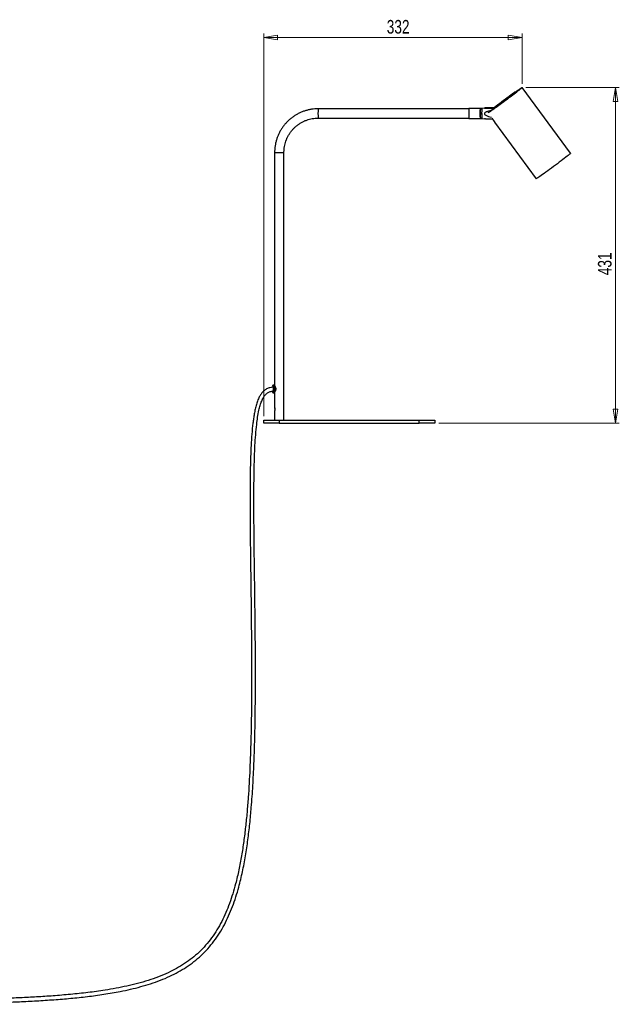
# Model space of a CAD drawing. Header units: millimetres. Extents: x 331 to 935, y 222 to 625.
# Tile 4 of 6: x 633 to 787, y 223 to 476. Entities that reach past the tile are written whole.
import ezdxf

# ---------------------------------------------------------------- set-up
doc = ezdxf.new("R2010")
doc.units = ezdxf.units.MM
doc.styles.add('SLDTEXTSTYLE0', font='TXT', dxfattribs={"width": 0.75})
doc.dimstyles.new('SLDDIMSTYLE0', dxfattribs={"dimtxt": 3.5, "dimasz": 3.556, "dimexe": 0, "dimexo": 0.0625, "dimgap": 0.875, "dimtad": 1, "dimdec": 0, "dimlfac": 5, "dimrnd": 1e-09, "dimzin": 12, "dimdsep": 46, "dimtxsty": 'SLDTEXTSTYLE0', "dimblk1": 'CLOSED', "dimblk2": 'CLOSED', "dimsah": 1, "dimcen": 0.09, "dimadec": 0, "dimazin": 3, "dimtfac": 1, "dimtdec": 0, "dimtofl": 0, "dimtmove": 0, "dimatfit": 3, "dimldrblk": 'CLOSED', "dimfxl": 0, "dimfrac": 2, "dimtolj": 1, "dimtzin": 12, "dimarcsym": 0})

# ---------------------------------------------------------------- blocks, each defined once
blk = doc.blocks.new('_Closed')
at = {"color": 0, "linetype": 'ByBlock', "lineweight": -2}
for p, q in [((-1, 0.166667), (0, 0)), ((-1, 0.166667), (-1, -0.166667)), ((0, 0), (-1, -0.166667)), ((0, 0), (-1, 0))]:
    blk.add_line(p, q, dxfattribs=at)
blk = doc.blocks.new('_D')
at = {"color": 7, "linetype": 'Continuous', "lineweight": 0}
for p, q in [((762.94, 458.39), (786.96, 458.39)), ((785.96, 458.39), (785.96, 372.14)), ((740.5, 372.14), (786.96, 372.14))]:
    blk.add_line(p, q, dxfattribs=at)
at = {"color": 7, "linetype": 'Continuous', "lineweight": 18, "xscale": 3.556, "yscale": 3.556}
for p, rotation in [((785.96, 458.39, 41.19), 90.0000000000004), ((785.96, 372.14, 41.19), 270.0000000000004)]:
    blk.add_blockref('_Closed', p, dxfattribs=dict(at, rotation=rotation))
at = {"color": 7, "linetype": 'Continuous', "lineweight": 18, "insert": (781.45, 410.16), "char_height": 3.5, "attachment_point": 1, "rotation": 90, "style": 'SLDTEXTSTYLE0'}
blk.add_mtext('431', dxfattribs=at)
blk = doc.blocks.new('_D_1')
at = {"color": 7, "linetype": 'Continuous', "lineweight": 0}
for p, q in [((695.5, 373.94), (695.5, 472.27)), ((695.5, 471.27), (761.94, 471.27)), ((761.94, 459.39), (761.94, 472.27))]:
    blk.add_line(p, q, dxfattribs=at)
at = {"color": 7, "linetype": 'Continuous', "lineweight": 18, "xscale": 3.556, "yscale": 3.556, "rotation": 180.0000000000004}
blk.add_blockref('_Closed', (695.5, 471.27, 41.19), dxfattribs=at)
at = {"color": 7, "linetype": 'Continuous', "lineweight": 18, "xscale": 3.556, "yscale": 3.556}
blk.add_blockref('_Closed', (761.94, 471.27, 41.19), dxfattribs=at)
at = {"color": 7, "linetype": 'Continuous', "lineweight": 18, "insert": (727.14, 475.78), "char_height": 3.5, "attachment_point": 1, "style": 'SLDTEXTSTYLE0'}
blk.add_mtext('332', dxfattribs=at)

msp = doc.modelspace()

# ---------------------------------------------------------------- linework, layer by layer
at = {"color": 7, "linetype": 'Continuous', "lineweight": 25}
for p, q in [((761.55, 458.07), (761.53, 458.09)), ((774.44, 441.52), (761.94, 458.39)), ((751.14, 453.04), (748.28, 453.04)), ((751.19, 453.01), (751.14, 453.04)), ((751.24, 453.04), (751.19, 453.01)), ((751.6, 453.04), (751.24, 453.04)), ((752.29, 453.14), (751.6, 453.04)), ((755.47, 453.56), (753.64, 452.21)), ((754.53, 453.08), (754.82, 453.08)), ((754.97, 453.19), (754.59, 453.19)), ((754.85, 453.19), (755.55, 453.71)), ((755.63, 453.76), (755.55, 453.62)), ((748.27, 452.94), (709.5, 452.94)), ((709.5, 450.54), (748.27, 450.54)), ((753.46, 452.08), (753.21, 451.89)), ((753.47, 452.08), (753.21, 451.89)), ((753.21, 451.89), (753.21, 451.88)), ((753.65, 452.2), (753.64, 452.21)), ((754.17, 450.53), (754.78, 449.7)), ((748.28, 450.44), (751.14, 450.44)), ((751.14, 450.44), (751.19, 450.47)), ((751.19, 450.47), (751.24, 450.44)), ((751.24, 450.44), (751.6, 450.44)), ((751.6, 450.44), (752.29, 450.33)), ((754.82, 449.51), (765.6, 434.97)), ((698.3, 441.74), (698.3, 381.73)), ((700.7, 372.94), (700.7, 441.74)), ((697.8, 381.83), (697.8, 381.84)), ((697.8, 381.83), (697.8, 381.63)), ((697.8, 381.64), (697.8, 381.63)), ((697.8, 380.24), (697.8, 380.04)), ((697.8, 380.24), (697.8, 380.24)), ((697.8, 380.04), (697.8, 380.04)), ((698.05, 381.94), (697.9, 381.94)), ((697.9, 379.94), (698.05, 379.94)), ((698.3, 380.15), (698.3, 376.13)), ((698.3, 375.34), (698.3, 372.94)), ((695.5, 372.14), (695.5, 372.94)), ((695.5, 372.94), (699.5, 372.94)), ((699.5, 372.14), (695.5, 372.14)), ((699.5, 372.94), (699.5, 372.14)), ((699.5, 372.94), (735.5, 372.94)), ((699.5, 372.14), (735.5, 372.14)), ((735.5, 372.14), (735.5, 372.94)), ((735.5, 372.94), (739.5, 372.94)), ((739.5, 372.14), (735.5, 372.14)), ((739.5, 372.94), (739.5, 372.14))]:
    msp.add_line(p, q, dxfattribs=at)
at = {"color": 8, "linetype": 'Continuous', "lineweight": 25}
for p, q in [((758.16, 455.59), (758.16, 455.59)), ((760.55, 457.39), (760.6, 457.43)), ((760.62, 457.42), (760.6, 457.43)), ((760.89, 457.61), (760.89, 457.61)), ((755.58, 453.67), (755.55, 453.71)), ((698.3, 441.74), (700.7, 441.74)), ((698.22, 381.7), (698.22, 381.71))]:
    msp.add_line(p, q, dxfattribs=at)
at = {"color": 7, "linetype": 'Continuous', "lineweight": 25, "flags": 128}
for points in [[(760.4, 457.38), (760.54, 457.47), (760.88, 457.71), (761.18, 457.92), (761.44, 458.1), (761.64, 458.23), (761.8, 458.33), (761.89, 458.38), (761.94, 458.39), (761.92, 458.36), (761.85, 458.29), (761.72, 458.18), (761.54, 458.03), (761.31, 457.84), (761.03, 457.62), (760.71, 457.36), (760.34, 457.08), (759.94, 456.77), (759.51, 456.44), (759.05, 456.1), (758.57, 455.74), (758.08, 455.37), (757.58, 455), (757.08, 454.63), (756.59, 454.27), (756.11, 453.92), (755.64, 453.58), (755.2, 453.26), (754.79, 452.97), (754.42, 452.7), (754.08, 452.47), (753.79, 452.27), (753.55, 452.1), (753.35, 451.98), (753.21, 451.89), (753.21, 451.89)], [(760.44, 457.39), (760.62, 457.52), (760.93, 457.73), (761.19, 457.91), (761.39, 458.04), (761.55, 458.14), (761.65, 458.2), (761.69, 458.21), (761.68, 458.19), (761.61, 458.11), (761.48, 458), (761.3, 457.85), (761.07, 457.67), (760.79, 457.44), (760.46, 457.19), (760.1, 456.9), (759.7, 456.6), (759.27, 456.27), (758.81, 455.93), (758.34, 455.57), (757.85, 455.21), (757.37, 454.85), (756.88, 454.49), (756.4, 454.14), (755.94, 453.8), (755.5, 453.48), (755.08, 453.19), (754.7, 452.92), (754.36, 452.68), (754.06, 452.47), (753.81, 452.3), (753.61, 452.17), (753.47, 452.08), (753.47, 452.08)], [(760.57, 457.48), (760.77, 457.61), (761.03, 457.79), (761.24, 457.93), (761.39, 458.03), (761.49, 458.08), (761.53, 458.09), (761.52, 458.06), (761.44, 457.99), (761.31, 457.87), (761.12, 457.72), (760.88, 457.52), (760.59, 457.29), (760.26, 457.03), (759.88, 456.75), (759.47, 456.43), (759.04, 456.1), (758.58, 455.76), (758.1, 455.4), (757.62, 455.04), (757.14, 454.68), (756.66, 454.33), (756.19, 453.99), (755.74, 453.67), (755.32, 453.37), (754.93, 453.09), (754.58, 452.84), (754.27, 452.63), (754.01, 452.45), (753.8, 452.31), (753.64, 452.21), (753.64, 452.21)], [(754.87, 449.53), (754.84, 449.51), (754.83, 449.51), (754.82, 449.51)], [(774.44, 441.52), (774.42, 441.49), (774.35, 441.42), (774.22, 441.31), (774.04, 441.16), (773.8, 440.97), (773.52, 440.74), (773.19, 440.48), (772.81, 440.19), (772.4, 439.88), (771.97, 439.54), (771.5, 439.19), (771.02, 438.83), (770.52, 438.46), (770.02, 438.08), (769.51, 437.71), (769.01, 437.35), (768.53, 436.99), (768.07, 436.66), (767.63, 436.34), (767.22, 436.05), (766.85, 435.79), (766.52, 435.56), (766.23, 435.36), (766, 435.2), (765.81, 435.09), (765.68, 435.01), (765.61, 434.97), (765.6, 434.97)], [(698.36, 375.74), (698.36, 375.77), (698.36, 375.92)]]:
    msp.add_lwpolyline(points, dxfattribs=at)
at = {"color": 7, "linetype": 'Continuous', "lineweight": 25}
for centre, radius, start, end in [((877.65, 293.01), 201.91, 126.0981, 127.5037), ((868.14, 305.83), 185.94, 126.0725, 127.5808), ((861.49, 314.79), 174.77, 126.0494, 127.6376), ((742.77, 479.2), 28.19, 303.0898, 310.0035), ((759.89, 453.81), 2.49, 126.532, 134.1909), ((758.48, 455.73), 0.0973, 125.2685, 159.0849), ((758.49, 455.76), 0.0925, 126.2206, 154.6275), ((762.04, 455.54), 2.37, 119.0612, 125.8819), ((764.53, 451.74), 16.3, 175.4251, 184.5749), ((767, 451.74), 15.91, 175.3137, 184.6863), ((767.49, 451.74), 16.3, 175.4251, 184.5749), ((761.81, 452.07), 10.26, 174.6035, 182.2479), ((767.85, 451.74), 16.3, 175.4251, 184.5749), ((754.74, 454.58), 1.25, 305.3684, 310.1852), ((756.07, 453.05), 0.841, 121.7815, 128.2218), ((767.11, 451.74), 15.97, 175.4408, 184.5592), ((762.98, 451.4), 11.42, 178.6495, 184.8403), ((697.9, 381.84), 0.1, 90.012, 180.0123), ((697.9, 380.04), 0.1, 179.9878, 269.9878), ((698.05, 381.89), 0.05, 359.9878, 89.9878), ((698.05, 379.99), 0.05, 270.012, 0.0124), ((699.54, 375.92), 1.22, 173.3155, 181.522), ((704.61, 375.73), 6.3, 178.6313, 182.7812)]:
    msp.add_arc(centre, radius, start, end, dxfattribs=at)
at = {"color": 8, "linetype": 'Continuous', "lineweight": 25}
for centre, radius, start, end in [((758.48, 455.73), 0.0971, 159.1238, 181.4772), ((760.64, 457.33), 0.0934, 72.2028, 127.5775), ((760.66, 457.35), 0.0968, 82.4858, 128.3146), ((774.9, 452.37), 20.38, 177.9908, 178.6116), ((725.09, 451.74), 15.64, 175.5982, 184.4018)]:
    msp.add_arc(centre, radius, start, end, dxfattribs=at)
at = {"color": 7, "linetype": 'Continuous', "lineweight": 25}
for major_axis, ratio, start_param, end_param in [((1.11, 0.81), 0.098495, 0.257913, 2.993316), ((1.1, 0.82), 0.14666, 0.350093, 2.883344)]:
    msp.add_ellipse((759.53, 456.59), major_axis=major_axis, ratio=ratio, start_param=start_param, end_param=end_param, dxfattribs=at)
at = {"color": 8, "linetype": 'Continuous', "lineweight": 25}
msp.add_ellipse((759.53, 456.59), major_axis=(1.1, 0.82), ratio=0.14666, start_param=0.147942, end_param=0.350093, dxfattribs=at)
for points, knots in [([(760.49, 457.28), (760.47, 457.27), (760.37, 457.22), (760.09, 457.04), (759.7, 456.78), (759.3, 456.48), (758.93, 456.19), (758.65, 455.96), (758.55, 455.86), (758.52, 455.82)], [0, 0, 0, 0, 0.056072, 0.223837, 0.390546, 0.556278, 0.721539, 0.887031, 1, 1, 1, 1]), ([(697.8, 380.04), (697.81, 380.05), (697.81, 380.07), (697.87, 380.19), (697.96, 380.39), (698.05, 380.65), (698.08, 380.94), (698.05, 381.2), (697.98, 381.44), (697.89, 381.65), (697.81, 381.8), (697.81, 381.82), (697.8, 381.83)], [0, 0, 0, 0, 0.085441, 0.186935, 0.294039, 0.409948, 0.49966, 0.589457, 0.680337, 0.787126, 0.90718, 1, 1, 1, 1]), ([(697.8, 381.63), (697.8, 381.62), (697.81, 381.61), (697.85, 381.51), (697.9, 381.34), (697.94, 381.13), (697.96, 380.89), (697.93, 380.67), (697.88, 380.48), (697.83, 380.33), (697.8, 380.25), (697.8, 380.24), (697.8, 380.24)], [0, 0, 0, 0, 0.08546, 0.192358, 0.302695, 0.416852, 0.52372, 0.621788, 0.723554, 0.83693, 0.955275, 1, 1, 1, 1])]:
    msp.add_open_spline(points, degree=3, knots=knots, dxfattribs=at)
at = {"color": 7, "linetype": 'Continuous', "lineweight": 25}
for points, knots in [([(760.67, 457.45), (760.65, 457.45), (760.61, 457.45), (760.57, 457.44), (760.55, 457.43)], [0, 0, 0, 0, 0.5581587, 1, 1, 1, 1]), ([(754.59, 453.19), (754.4, 453.18), (753.98, 453.18), (753.43, 453.17), (752.98, 453.16), (752.65, 453.16), (752.44, 453.15), (752.33, 453.14), (752.29, 453.14), (752.28, 453.14), (752.28, 453.13), (752.31, 453.13), (752.42, 453.12), (752.78, 453.11), (753.36, 453.1), (754, 453.09), (754.39, 453.08), (754.53, 453.08)], [0, 0, 0, 0, 0.115308, 0.246405, 0.333482, 0.391821, 0.45013, 0.472553, 0.489607, 0.494264, 0.508055, 0.521798, 0.546032, 0.613703, 0.762881, 0.914256, 1, 1, 1, 1]), ([(709.5, 452.94), (709.34, 452.93), (708.91, 452.93), (708.19, 452.87), (707.36, 452.74), (706.54, 452.55), (705.74, 452.3), (704.96, 451.98), (704.2, 451.61), (703.47, 451.19), (702.78, 450.71), (702.13, 450.18), (701.51, 449.6), (700.95, 448.98), (700.43, 448.32), (699.96, 447.62), (699.54, 446.89), (699.19, 446.12), (698.89, 445.34), (698.65, 444.53), (698.47, 443.71), (698.35, 442.87), (698.31, 442.22), (698.3, 441.84), (698.3, 441.74)], [0, 0, 0, 0, 0.026613, 0.074428, 0.122251, 0.170073, 0.217896, 0.265719, 0.313542, 0.361365, 0.409188, 0.457011, 0.504835, 0.552659, 0.600483, 0.648307, 0.696131, 0.743956, 0.791781, 0.839606, 0.887431, 0.935257, 0.983082, 1, 1, 1, 1]), ([(700.7, 441.74), (700.7, 441.86), (700.71, 442.23), (700.76, 442.85), (700.89, 443.58), (701.07, 444.31), (701.32, 445.01), (701.63, 445.69), (701.99, 446.34), (702.41, 446.96), (702.88, 447.54), (703.39, 448.08), (703.95, 448.58), (704.55, 449.02), (705.18, 449.42), (705.85, 449.76), (706.54, 450.04), (707.25, 450.26), (707.98, 450.41), (708.73, 450.52), (709.24, 450.53), (709.5, 450.54)], [0, 0, 0, 0, 0.026615, 0.080555, 0.134508, 0.18846, 0.242413, 0.296365, 0.350319, 0.404272, 0.458226, 0.51218, 0.566135, 0.62009, 0.674045, 0.728001, 0.781958, 0.835914, 0.889871, 0.943829, 1, 1, 1, 1]), ([(754.17, 452.6), (754.1, 452.58), (753.8, 452.5), (753.37, 452.37), (752.92, 452.21), (752.6, 452.06), (752.4, 451.93), (752.28, 451.81), (752.25, 451.74), (752.24, 451.68), (752.24, 451.62), (752.27, 451.54), (752.39, 451.4), (752.75, 451.18), (753.33, 450.96), (753.81, 450.83), (754.04, 450.77)], [0, 0, 0, 0, 0.053686, 0.211335, 0.316049, 0.386204, 0.456323, 0.483287, 0.503795, 0.509395, 0.52598, 0.542506, 0.571648, 0.653026, 0.833417, 1, 1, 1, 1]), ([(754.35, 450.29), (754.27, 450.29), (753.94, 450.29), (753.37, 450.3), (752.78, 450.31), (752.43, 450.32), (752.31, 450.33), (752.3, 450.33), (752.3, 450.33)], [0, 0, 0, 0, 0.107595, 0.441787, 0.778322, 0.929342, 0.983425, 1, 1, 1, 1]), ([(754.78, 449.7), (754.8, 449.69), (754.82, 449.65), (754.85, 449.6), (754.87, 449.56), (754.88, 449.53), (754.88, 449.53), (754.87, 449.53)], [0, 0, 0, 0, 0.205422, 0.410714, 0.619671, 0.835971, 1, 1, 1, 1]), ([(697.88, 381.45), (697.8, 381.43), (697.54, 381.36), (696.97, 381.24), (696.21, 380.96), (695.47, 380.44), (694.9, 379.81), (694.41, 379.03), (693.98, 378.08), (693.6, 376.95), (693.3, 375.75), (693.06, 374.54), (692.87, 373.33), (692.64, 371.6), (692.42, 369.3), (692.24, 366.44), (692.12, 363.55), (692.04, 360.66), (691.99, 357.76), (691.97, 354.81), (691.96, 350.97), (691.98, 346.3), (692.04, 340.79), (692.12, 334.64), (692.21, 327.82), (692.3, 320.37), (692.36, 312.93), (692.38, 305.48), (692.34, 298.05), (692.2, 290.64), (691.95, 283.27), (691.6, 277.09), (691.21, 272.13), (690.83, 268.37), (690.37, 264.64), (689.81, 260.95), (689.13, 257.31), (688.36, 254.06), (687.55, 251.2), (686.72, 248.72), (685.78, 246.34), (684.71, 244.05), (683.49, 241.88), (682.12, 239.83), (680.59, 237.91), (678.9, 236.16), (677.08, 234.59), (675.15, 233.2), (673.09, 231.96), (670.84, 230.82), (668.4, 229.79), (665.77, 228.88), (663.06, 228.1), (660.3, 227.43), (657.5, 226.87), (654.15, 226.3), (650.25, 225.76), (645.79, 225.29), (641.39, 224.93), (637.08, 224.65), (632.91, 224.44), (628.84, 224.28), (625.46, 224.17), (622.65, 224.1), (620.34, 224.04), (617.86, 223.99), (615.2, 223.95), (612.35, 223.9), (609.47, 223.87), (606.57, 223.84), (603.64, 223.82), (600.55, 223.8), (597.29, 223.79), (593.85, 223.78), (590.25, 223.77), (586.47, 223.77), (582.48, 223.76), (578.57, 223.76), (574.76, 223.77), (571.07, 223.77), (567.21, 223.77), (563.19, 223.78), (559.01, 223.78), (554.68, 223.79), (550.18, 223.79), (546.41, 223.79), (544.14, 223.79), (543.44, 223.79)], [0, 0, 0, 0, 0.000826, 0.002849, 0.006064, 0.009203, 0.012115, 0.014848, 0.018753, 0.022929, 0.027257, 0.03158, 0.035765, 0.040075, 0.0497, 0.059773, 0.069925, 0.079831, 0.089842, 0.100114, 0.11055, 0.129791, 0.148761, 0.167864, 0.193813, 0.219718, 0.245403, 0.271318, 0.297205, 0.32278, 0.348394, 0.373957, 0.387193, 0.400252, 0.41326, 0.426237, 0.439106, 0.451792, 0.461004, 0.470066, 0.478955, 0.487684, 0.496291, 0.504829, 0.513371, 0.521802, 0.53009, 0.538332, 0.546612, 0.554995, 0.564545, 0.574214, 0.583991, 0.593855, 0.60377, 0.613687, 0.629175, 0.644751, 0.660362, 0.675154, 0.689693, 0.703835, 0.717487, 0.724971, 0.733, 0.741605, 0.750819, 0.760674, 0.771209, 0.780788, 0.790921, 0.801635, 0.812961, 0.824932, 0.837348, 0.850454, 0.864285, 0.878884, 0.891144, 0.903944, 0.917308, 0.931263, 0.945837, 0.960781, 0.976379, 0.992662, 1, 1, 1, 1]), ([(543.44, 222.79), (544.27, 222.79), (546.8, 222.79), (550.94, 222.79), (555.77, 222.78), (560.39, 222.78), (564.79, 222.78), (569.23, 222.77), (573.69, 222.77), (578.16, 222.76), (582.39, 222.76), (586.43, 222.77), (590.28, 222.77), (593.94, 222.78), (597.41, 222.79), (600.69, 222.8), (603.79, 222.82), (606.73, 222.84), (609.73, 222.87), (612.78, 222.91), (615.85, 222.96), (618.71, 223.01), (621.36, 223.06), (623.82, 223.13), (626.14, 223.19), (629.08, 223.29), (632.72, 223.43), (637.1, 223.65), (641.49, 223.94), (645.84, 224.29), (650.12, 224.74), (654.38, 225.31), (658.08, 225.95), (661.25, 226.62), (663.85, 227.28), (666.41, 228.04), (668.91, 228.92), (671.28, 229.92), (673.51, 231.05), (675.6, 232.3), (677.57, 233.71), (679.43, 235.29), (681.15, 237.05), (682.73, 238.97), (684.15, 241.04), (685.4, 243.22), (686.5, 245.5), (687.48, 247.89), (688.34, 250.36), (689.22, 253.35), (690.06, 256.87), (690.83, 260.92), (691.44, 265.04), (691.93, 269.19), (692.36, 273.84), (692.72, 278.98), (693, 284.6), (693.23, 291.72), (693.37, 300.37), (693.38, 310.51), (693.31, 319.62), (693.21, 327.64), (693.12, 334.57), (693.03, 341.47), (692.97, 348.36), (692.96, 353.89), (693, 358.05), (693.04, 360.81), (693.12, 363.58), (693.24, 366.35), (693.41, 369.11), (693.64, 371.54), (693.92, 373.65), (694.21, 375.29), (694.56, 376.68), (694.93, 377.78), (695.35, 378.67), (695.82, 379.35), (696.33, 379.85), (697, 380.22), (697.55, 380.33), (697.85, 380.41), (697.88, 380.42)], [0, 0, 0, 0, 0.008735, 0.0262922, 0.0430504, 0.0590484, 0.0743228, 0.0889087, 0.10526, 0.1207494, 0.1354225, 0.1493222, 0.1627506, 0.1754569, 0.1874783, 0.1988493, 0.2096026, 0.2197688, 0.2293771, 0.2408419, 0.2514993, 0.2613972, 0.2705797, 0.2790877, 0.2869807, 0.2948295, 0.3096605, 0.3249284, 0.3404729, 0.3554248, 0.3703564, 0.3852087, 0.4001418, 0.4095196, 0.4188503, 0.4281113, 0.4372923, 0.4463891, 0.454882, 0.4632889, 0.471667, 0.4800875, 0.4886361, 0.4973057, 0.5059574, 0.5146537, 0.523447, 0.5323756, 0.5414627, 0.5506923, 0.5648041, 0.5791299, 0.5935853, 0.608076, 0.6226909, 0.6421124, 0.6616982, 0.6812793, 0.7162859, 0.7517099, 0.7868692, 0.8110158, 0.8352154, 0.8590591, 0.882858, 0.9068426, 0.9166276, 0.9261622, 0.9356356, 0.9453815, 0.9550769, 0.9643546, 0.9708221, 0.9772561, 0.9816177, 0.9857356, 0.9893919, 0.9917972, 0.9942387, 0.9967882, 0.9996612, 1, 1, 1, 1]), ([(697.8, 381.63), (697.8, 381.63), (697.8, 381.62), (697.8, 381.61), (697.81, 381.6), (697.81, 381.57), (697.84, 381.5), (697.88, 381.36), (697.93, 381.18), (697.95, 380.98), (697.94, 380.79), (697.91, 380.61), (697.87, 380.45), (697.82, 380.33), (697.81, 380.29), (697.8, 380.26), (697.8, 380.24), (697.8, 380.22), (697.8, 380.22)], [0, 0, 0, 0, 0.000308, 0.010467, 0.026932, 0.071728, 0.171527, 0.275215, 0.375719, 0.471019, 0.561323, 0.651926, 0.747315, 0.849367, 0.955514, 0.978493, 0.989755, 1, 1, 1, 1]), ([(697.9, 381.94), (697.9, 381.93), (697.91, 381.9), (697.98, 381.73), (698.07, 381.49), (698.13, 381.22), (698.16, 380.94), (698.13, 380.62), (698.05, 380.33), (697.97, 380.11), (697.91, 379.96), (697.9, 379.95), (697.9, 379.94)], [0, 0, 0, 0, 0.104002, 0.218142, 0.321167, 0.410559, 0.500343, 0.590034, 0.703744, 0.806643, 0.902994, 1, 1, 1, 1]), ([(698.05, 379.94), (698.06, 379.95), (698.06, 379.96), (698.11, 380.06), (698.2, 380.22), (698.3, 380.46), (698.37, 380.72), (698.39, 380.98), (698.34, 381.28), (698.24, 381.56), (698.14, 381.77), (698.06, 381.91), (698.06, 381.93), (698.05, 381.94)], [0, 0, 0, 0, 0.09419, 0.139133, 0.254631, 0.350849, 0.431206, 0.514786, 0.598064, 0.713571, 0.813934, 0.906683, 1, 1, 1, 1]), ([(698.22, 381.71), (698.2, 381.74), (698.15, 381.83), (698.11, 381.88), (698.11, 381.88), (698.1, 381.89)], [0, 0, 0, 0, 0.262406, 0.755577, 1, 1, 1, 1]), ([(698.11, 381.88), (698.11, 381.87), (698.11, 381.86), (698.18, 381.73), (698.29, 381.53), (698.38, 381.27), (698.43, 380.98), (698.41, 380.73), (698.34, 380.48), (698.24, 380.25), (698.15, 380.08), (698.1, 380), (698.1, 379.99), (698.1, 379.99)], [0, 0, 0, 0, 0.079114, 0.172174, 0.273965, 0.392217, 0.477879, 0.563901, 0.646394, 0.744592, 0.861228, 0.954014, 1, 1, 1, 1]), ([(698.1, 379.99), (698.11, 379.99), (698.13, 380.01), (698.19, 380.1), (698.21, 380.15)], [0, 0, 0, 0, 0.501115, 1, 1, 1, 1]), ([(698.21, 381.71), (698.21, 381.72), (698.2, 381.74), (698.21, 381.73), (698.21, 381.73)], [0, 0, 0, 0, 0.482424, 1, 1, 1, 1]), ([(698.21, 380.15), (698.21, 380.14), (698.2, 380.14), (698.21, 380.16), (698.21, 380.16)], [0, 0, 0, 0, 0.667204, 1, 1, 1, 1]), ([(698.35, 381.65), (698.33, 381.65), (698.29, 381.66), (698.25, 381.68), (698.22, 381.7), (698.21, 381.71), (698.21, 381.71)], [0, 0, 0, 0, 0.282258, 0.563674, 0.864712, 1, 1, 1, 1]), ([(698.21, 380.16), (698.22, 380.17), (698.23, 380.18), (698.27, 380.2), (698.32, 380.22), (698.35, 380.22), (698.35, 380.22)], [0, 0, 0, 0, 0.303563, 0.606846, 0.914276, 1, 1, 1, 1]), ([(698.22, 381.71), (698.23, 381.7), (698.24, 381.69), (698.29, 381.67), (698.34, 381.66), (698.37, 381.65), (698.37, 381.65)], [0, 0, 0, 0, 0.303563, 0.606846, 0.914276, 1, 1, 1, 1]), ([(698.37, 380.22), (698.35, 380.22), (698.31, 380.21), (698.26, 380.19), (698.23, 380.17), (698.23, 380.16), (698.22, 380.16)], [0, 0, 0, 0, 0.282258, 0.563674, 0.864712, 1, 1, 1, 1]), ([(698.3, 381.73), (698.31, 381.73), (698.31, 381.71), (698.37, 381.61), (698.46, 381.44), (698.55, 381.22), (698.59, 380.99), (698.58, 380.77), (698.52, 380.57), (698.43, 380.37), (698.35, 380.22), (698.3, 380.14), (698.31, 380.15), (698.31, 380.15)], [0, 0, 0, 0, 0.083357, 0.174348, 0.277395, 0.39628, 0.481164, 0.566332, 0.647506, 0.744988, 0.863617, 0.959409, 1, 1, 1, 1]), ([(698.3, 376.13), (698.3, 376.13), (698.3, 376.14), (698.31, 376.11), (698.32, 376.04), (698.35, 375.93), (698.36, 375.8), (698.36, 375.67), (698.35, 375.54), (698.33, 375.44), (698.31, 375.36), (698.3, 375.35), (698.3, 375.34)], [0, 0, 0, 0, 0.000875, 0.108388, 0.217357, 0.331455, 0.447111, 0.557527, 0.664202, 0.774298, 0.889661, 1, 1, 1, 1])]:
    msp.add_open_spline(points, degree=3, knots=knots, dxfattribs=at)

# ---------------------------------------------------------------- dimensions: what is measured, and where the dimension line sits
at = {"color": 7, "linetype": 'Continuous', "lineweight": 18}
dim = msp.add_linear_dim(base=(761.94, 471.27), p1=(695.5, 372.94), p2=(761.94, 458.39), dimstyle='SLDDIMSTYLE0', dxfattribs=at)
dim.commit()
dim.dimension.update_dxf_attribs({"geometry": '_D_1', "text_midpoint": (731.02, 471.27), "dimtype": 160})
dim = msp.add_linear_dim(base=(785.96, 372.14), p1=(761.94, 458.39), p2=(739.5, 372.14), angle=90, dimstyle='SLDDIMSTYLE0', dxfattribs=at)
dim.commit()
dim.dimension.update_dxf_attribs({"geometry": '_D', "text_midpoint": (785.96, 414.04), "dimtype": 160})

doc.saveas('drawing.dxf')
